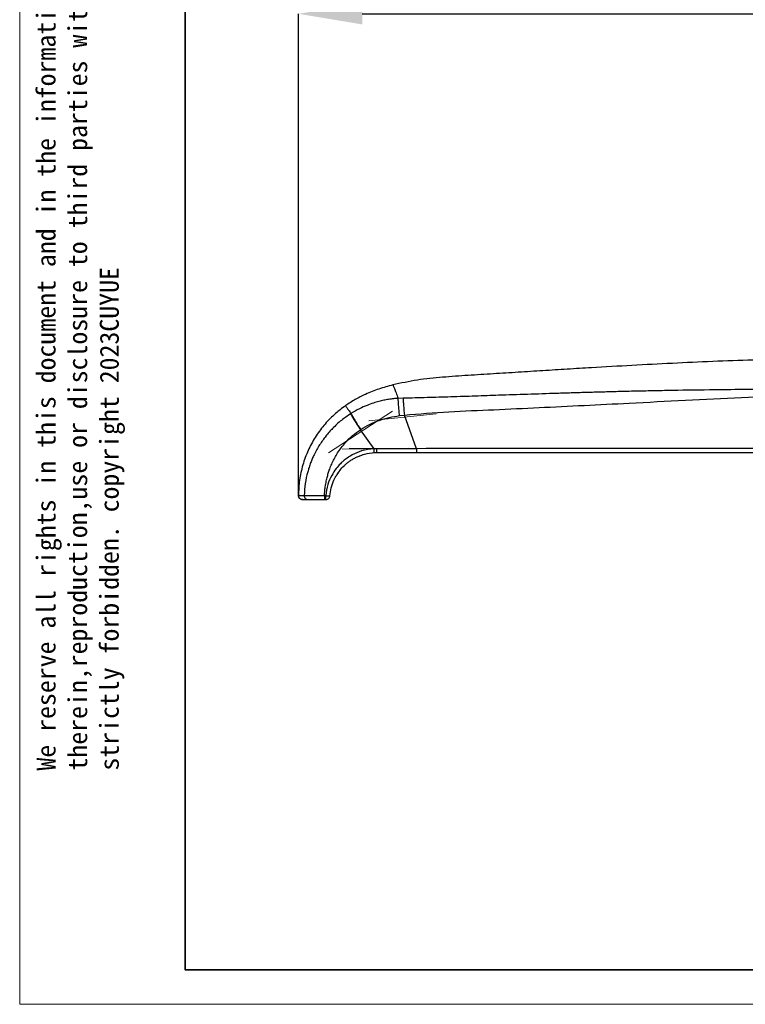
# Model space of a CAD drawing. Header units: millimetres. Extents: x 5799 to 6163, y 3672 to 3921.
# Tile 1 of 23: x 5799 to 5892, y 3672 to 3798. Entities that reach past the tile are written whole.
import ezdxf

# ---------------------------------------------------------------- set-up
doc = ezdxf.new("R2010")
doc.units = ezdxf.units.MM
doc.linetypes.add('CENTERX2', pattern=[20.32, 12.7, -2.54, 2.54, -2.54])
doc.layers.add('1轮廓实线层', color=7, linetype='Continuous')
doc.layers.add('2细线层', color=3, linetype='Continuous')
doc.layers.add('粗实线层', color=7, linetype='Continuous', lineweight=35)
doc.layers.add('细实线层', color=3, linetype='Continuous', lineweight=18)
doc.styles.add('SLDTEXTSTYLE1', font='txt')
doc.styles.get("Standard").update_dxf_attribs({"font": 'arial.ttf'})
doc.dimstyles.new('SLDDIMSTYLE2', dxfattribs={"dimtxt": 7, "dimasz": 8.16, "dimexe": 0, "dimexo": 0.0625, "dimgap": 1.75, "dimtad": 2, "dimdec": 0, "dimrnd": 1e-09, "dimzin": 4, "dimdsep": 46, "dimtxsty": 'SLDTEXTSTYLE1', "dimsah": 1, "dimcen": 0.09, "dimadec": 0, "dimazin": 1, "dimtfac": 1, "dimtofl": 0, "dimtmove": 0, "dimatfit": 3, "dimfxl": 1, "dimfrac": 2, "dimtolj": 1, "dimtzin": 12, "dimarcsym": 0})

# ---------------------------------------------------------------- blocks, each defined once
blk = doc.blocks.new('*D11')
at = {"layer": '2细线层', "color": 0, "lineweight": -2, "ltscale": 2, "transparency": 16777216}
for p, q in [((5834.52, 3736.84), (5834.52, 3798.37)), ((5842.68, 3798.37), (5928.35, 3798.37)), ((5936.51, 3742.85), (5936.51, 3798.37))]:
    blk.add_line(p, q, dxfattribs=at)
at = {"layer": '2细线层', "color": 0, "ltscale": 2, "transparency": 16777216}
for points in [[(5842.68, 3799.73), (5842.68, 3797.01), (5834.52, 3798.37)], [(5928.35, 3799.73), (5928.35, 3797.01), (5936.51, 3798.37)]]:
    blk.add_solid(points, dxfattribs=at)
at = {"layer": 'Defpoints', "color": 0, "ltscale": 2, "transparency": 16777216}
for p in [(5936.51, 3798.37), (5936.51, 3742.79), (5834.52, 3736.77)]:
    blk.add_point(p, dxfattribs=at)
at = {"layer": '2细线层', "color": 0, "ltscale": 2, "transparency": 16777216, "insert": (5885.52, 3807.12), "char_height": 7, "attachment_point": 2, "style": 'SLDTEXTSTYLE1'}
blk.add_mtext('\\A1;102', dxfattribs=at)

msp = doc.modelspace()

# ---------------------------------------------------------------- linework, layer by layer
at = {"color": 179, "linetype": 'CENTERX2', "lineweight": 18, "ltscale": 4}
for p, q in [((5846.553, 3747.556), (5838.348, 3742.238)), ((5846.553, 3747.556), (5838.348, 3742.237)), ((5852.122, 3747.242), (5843.514, 3746.352)), ((5852.122, 3747.242), (5843.514, 3746.352)), ((5848.567, 3742.847), (5840.099, 3742.697)), ((5848.568, 3742.847), (5840.099, 3742.697)), ((5852.179, 3742.775), (5840.989, 3742.775))]:
    msp.add_line(p, q, dxfattribs=at)
at = {"layer": '1轮廓实线层', "linetype": 'Continuous', "lineweight": 25, "ltscale": 2}
for p, q in [((5847.904, 3749.221), (5847.275, 3749.202)), ((5841.235, 3747.264), (5841.187, 3747.234)), ((5847.45, 3746.999), (5848.059, 3747.072)), ((5849.602, 3742.773), (5848.059, 3747.072)), ((5842.438, 3745.196), (5842.476, 3745.221)), ((5844.18, 3742.759), (5842.438, 3745.196)), ((5844.493, 3742.767), (5844.18, 3742.759)), ((5849.602, 3742.773), (5844.493, 3742.767)), ((5843.993, 3742.23), (5844.314, 3742.271)), ((5844.237, 3742.268), (5844.526, 3742.275)), ((5844.314, 3742.271), (5844.526, 3742.275)), ((5844.526, 3742.275), (5849.635, 3742.275)), ((5839.309, 3739.238), (5839.305, 3739.231)), ((5839.457, 3739.484), (5839.665, 3739.772)), ((5834.518, 3736.775), (5834.544, 3736.775)), ((5834.79, 3736.356), (5834.928, 3736.283)), ((5835.018, 3736.275), (5835.081, 3736.275)), ((5838.008, 3736.772), (5837.852, 3736.771)), ((5837.891, 3736.275), (5838.046, 3736.275))]:
    msp.add_line(p, q, dxfattribs=at)
for points, knots in [([(5903.003, 3754.299), (5899.549, 3754.249), (5892.655, 3754.149), (5882.316, 3753.704), (5874.403, 3753.266), (5868.888, 3752.932), (5865.77, 3752.74), (5862.617, 3752.541), (5859.426, 3752.337), (5856.198, 3752.144), (5852.957, 3751.92), (5849.731, 3751.601), (5847.629, 3751.146), (5846.586, 3750.921)], [0, 0, 0, 0, 0.1831808, 0.3656641, 0.5488488, 0.6035121, 0.6587094, 0.7145342, 0.7710666, 0.8283158, 0.886005, 0.9434473, 1, 1, 1, 1]), ([(5846.586, 3750.921), (5845.989, 3750.757), (5844.799, 3750.429), (5843.198, 3749.792), (5841.766, 3749.081), (5840.946, 3748.545), (5840.533, 3748.275)], [0, 0, 0, 0, 0.27919534, 0.55746256, 0.77722608, 1, 1, 1, 1]), ([(5846.586, 3750.921), (5846.601, 3750.898), (5846.633, 3750.851), (5846.776, 3750.482), (5846.982, 3749.961), (5847.177, 3749.455), (5847.275, 3749.202)], [0, 0, 0, 0, 0.2480931, 0.4980782, 0.749031, 1, 1, 1, 1]), ([(5905.284, 3750.616), (5903.867, 3750.577), (5900.944, 3750.494), (5896.574, 3750.407), (5892.37, 3750.345), (5887.868, 3750.293), (5884.063, 3750.241), (5880.692, 3750.182), (5878.321, 3750.134), (5876.035, 3750.081), (5874.272, 3750.035), (5873.013, 3750.001), (5872.118, 3749.976), (5871.218, 3749.95), (5870.313, 3749.924), (5869.401, 3749.896), (5868.484, 3749.868), (5866.618, 3749.809), (5863.828, 3749.718), (5860.354, 3749.602), (5857.089, 3749.489), (5854.038, 3749.387), (5850.953, 3749.298), (5848.924, 3749.246), (5847.904, 3749.22)], [0, 0, 0, 0, 0.07403587, 0.15268536, 0.22833245, 0.29376274, 0.38801263, 0.42724167, 0.47002604, 0.51198026, 0.54673121, 0.56221564, 0.57779928, 0.59348208, 0.60926398, 0.62514497, 0.64112516, 0.65720466, 0.72272121, 0.78696398, 0.83876569, 0.89338488, 0.94642365, 1, 1, 1, 1]), ([(5847.275, 3749.202), (5847.073, 3749.189), (5846.664, 3749.162), (5846.048, 3749.08), (5845.419, 3748.966), (5844.77, 3748.812), (5844.053, 3748.601), (5843.226, 3748.3), (5842.257, 3747.87), (5841.594, 3747.477), (5841.235, 3747.264)], [0, 0, 0, 0, 0.0950995, 0.1928512, 0.291276, 0.394273, 0.5052705, 0.6405498, 0.8052946, 1, 1, 1, 1]), ([(5847.45, 3746.999), (5847.426, 3747.239), (5847.379, 3747.703), (5847.327, 3748.319), (5847.292, 3748.828), (5847.28, 3749.081), (5847.275, 3749.202)], [0, 0, 0, 0, 0.2775089, 0.5366894, 0.777525, 1, 1, 1, 1]), ([(5847.904, 3749.221), (5847.909, 3749.098), (5847.92, 3748.844), (5847.952, 3748.343), (5847.997, 3747.747), (5848.038, 3747.302), (5848.059, 3747.072)], [0, 0, 0, 0, 0.2253409, 0.467129, 0.7253529, 1, 1, 1, 1]), ([(5848.059, 3747.072), (5849.96, 3747.228), (5853.776, 3747.541), (5859.523, 3747.747), (5865.28, 3748.028), (5871.038, 3748.308), (5879.672, 3748.744), (5891.183, 3749.351), (5900.78, 3749.7), (5905.579, 3749.875)], [0, 0, 0, 0, 0.099367, 0.1994126, 0.2995275, 0.3996196, 0.4996934, 0.749834, 1, 1, 1, 1]), ([(5840.533, 3748.275), (5840.035, 3747.898), (5839.036, 3747.144), (5837.742, 3745.769), (5836.626, 3744.243), (5835.712, 3742.545), (5835.039, 3740.706), (5834.602, 3738.76), (5834.546, 3737.436), (5834.518, 3736.775)], [0, 0, 0, 0, 0.1386876, 0.2781746, 0.4181675, 0.5584608, 0.7056855, 0.8529724, 1, 1, 1, 1]), ([(5840.533, 3748.275), (5840.542, 3748.262), (5840.559, 3748.237), (5840.699, 3748.036), (5840.913, 3747.727), (5841.127, 3747.418), (5841.235, 3747.264)], [0, 0, 0, 0, 0.2500062, 0.500014, 0.7499991, 1, 1, 1, 1]), ([(5841.187, 3747.234), (5840.79, 3746.962), (5839.97, 3746.399), (5839.081, 3745.576), (5838.437, 3744.882), (5838.015, 3744.377), (5837.609, 3743.838), (5837.223, 3743.265), (5836.851, 3742.643), (5836.537, 3742.039), (5836.279, 3741.473), (5836.064, 3740.939), (5835.87, 3740.389), (5835.61, 3739.516), (5835.347, 3738.322), (5835.281, 3737.299), (5835.248, 3736.782)], [0, 0, 0, 0, 0.1153964, 0.2383525, 0.2897072, 0.3423445, 0.3963046, 0.451586, 0.5081669, 0.5699819, 0.6147775, 0.6575176, 0.7080218, 0.7545713, 0.8760064, 1, 1, 1, 1]), ([(5841.235, 3747.264), (5841.299, 3747.148), (5841.428, 3746.915), (5841.727, 3746.416), (5842.079, 3745.845), (5842.343, 3745.429), (5842.476, 3745.221)], [0, 0, 0, 0, 0.25, 0.5, 0.75, 1, 1, 1, 1]), ([(5842.476, 3745.221), (5842.853, 3745.449), (5843.611, 3745.906), (5844.846, 3746.409), (5846.127, 3746.794), (5847.009, 3746.931), (5847.45, 3746.999)], [0, 0, 0, 0, 0.2480735, 0.4977711, 0.7486681, 1, 1, 1, 1]), ([(5837.852, 3736.771), (5837.854, 3736.813), (5837.861, 3736.981), (5837.887, 3737.353), (5837.952, 3737.935), (5838.064, 3738.589), (5838.21, 3739.21), (5838.372, 3739.767), (5838.575, 3740.352), (5838.832, 3740.969), (5839.156, 3741.614), (5839.537, 3742.258), (5839.997, 3742.916), (5840.62, 3743.667), (5841.417, 3744.462), (5842.099, 3744.953), (5842.438, 3745.196)], [0, 0, 0, 0, 0.0125569, 0.0507851, 0.1123033, 0.1887063, 0.2505475, 0.304414, 0.3633158, 0.4369921, 0.505559, 0.5805084, 0.6622899, 0.7472002, 0.874349, 1, 1, 1, 1]), ([(5844.18, 3742.759), (5843.902, 3742.735), (5843.367, 3742.689), (5842.414, 3742.452), (5841.534, 3742.084), (5840.772, 3741.607), (5840.283, 3741.226), (5839.804, 3740.781), (5839.277, 3740.181), (5838.709, 3739.3), (5838.207, 3738.145), (5838.077, 3737.252), (5838.008, 3736.772)], [0, 0, 0, 0, 0.0893019, 0.1714018, 0.3135994, 0.3924194, 0.4583808, 0.5114774, 0.6014662, 0.7128866, 0.8457326, 1, 1, 1, 1]), ([(5844.237, 3742.268), (5844.233, 3742.274), (5844.226, 3742.283), (5844.215, 3742.343), (5844.207, 3742.406), (5844.199, 3742.484), (5844.189, 3742.599), (5844.183, 3742.696), (5844.18, 3742.759)], [0, 0, 0, 0, 0.236275, 0.3641299, 0.4953106, 0.6271752, 0.7569992, 1, 1, 1, 1]), ([(5913.526, 3742.772), (5909.043, 3742.775), (5902.053, 3742.781), (5894.329, 3742.792), (5890.698, 3742.796), (5876.381, 3742.814), (5862.797, 3742.793), (5849.602, 3742.773)], [0, 0, 0, 0, 0.2104211, 0.3280362, 0.362537, 0.3808339, 1, 1, 1, 1]), ([(5838.544, 3736.736), (5838.588, 3737.078), (5838.676, 3737.773), (5839, 3738.666), (5839.397, 3739.416), (5839.826, 3740.029), (5840.253, 3740.5), (5840.642, 3740.853), (5840.967, 3741.111), (5841.325, 3741.356), (5841.717, 3741.583), (5842.273, 3741.85), (5843.107, 3742.147), (5843.826, 3742.224), (5844.237, 3742.268)], [0, 0, 0, 0, 0.1188093, 0.2416671, 0.3258931, 0.411932, 0.4997873, 0.5455411, 0.5934376, 0.6434773, 0.6956603, 0.7499868, 0.8572925, 1, 1, 1, 1]), ([(5842.23, 3741.81), (5842.264, 3741.827), (5842.399, 3741.895), (5842.547, 3741.931), (5842.658, 3741.958)], [0, 0, 0, 0, 0.2500718, 1, 1, 1, 1]), ([(5849.635, 3742.275), (5862.831, 3742.275), (5876.026, 3742.275), (5889.224, 3742.275), (5889.241, 3742.275), (5889.302, 3742.275), (5889.533, 3742.275), (5890.435, 3742.275), (5894.004, 3742.275), (5901.883, 3742.275), (5909.078, 3742.275), (5913.561, 3742.275)], [0, 0, 0, 0, 0.6191788, 0.6192061, 0.6194113, 0.6199723, 0.6220802, 0.6302387, 0.6623274, 0.789591, 1, 1, 1, 1]), ([(5835.018, 3736.275), (5834.955, 3736.281), (5834.858, 3736.291), (5834.742, 3736.354), (5834.662, 3736.418), (5834.597, 3736.498), (5834.535, 3736.615), (5834.524, 3736.712), (5834.518, 3736.775)], [0, 0, 0, 0, 0.2388647, 0.3676022, 0.4991896, 0.6308955, 0.7599739, 1, 1, 1, 1]), ([(5834.529, 3736.787), (5834.532, 3736.739), (5834.538, 3736.641), (5834.602, 3736.501), (5834.705, 3736.38), (5834.799, 3736.333), (5834.846, 3736.309)], [0, 0, 0, 0, 0.2329151, 0.4844767, 0.7443499, 1, 1, 1, 1]), ([(5834.544, 3736.775), (5834.552, 3736.775), (5834.572, 3736.775), (5834.716, 3736.777), (5834.937, 3736.779), (5835.145, 3736.781), (5835.248, 3736.782)], [0, 0, 0, 0, 0.1846586, 0.4659945, 0.7342202, 1, 1, 1, 1]), ([(5834.97, 3736.283), (5835.034, 3736.283), (5835.162, 3736.283), (5835.483, 3736.283), (5835.643, 3736.283)], [0, 0, 0, 0, 0.4998725, 1, 1, 1, 1]), ([(5834.972, 3736.283), (5835.036, 3736.283), (5835.165, 3736.283), (5835.484, 3736.283), (5835.643, 3736.283)], [0, 0, 0, 0, 0.4998726, 1, 1, 1, 1]), ([(5835.248, 3736.782), (5835.356, 3736.782), (5835.575, 3736.782), (5836.154, 3736.779), (5836.918, 3736.776), (5837.527, 3736.773), (5837.852, 3736.771)], [0, 0, 0, 0, 0.2316271, 0.4706904, 0.717186, 1, 1, 1, 1]), ([(5835.72, 3736.275), (5835.819, 3736.275), (5836.016, 3736.275), (5836.537, 3736.275), (5837.173, 3736.275), (5837.652, 3736.275), (5837.891, 3736.275)], [0, 0, 0, 0, 0.24919313, 0.50009491, 0.75092871, 1, 1, 1, 1]), ([(5838.046, 3736.275), (5838.041, 3736.282), (5838.031, 3736.297), (5838.018, 3736.412), (5838.009, 3736.576), (5838.008, 3736.706), (5838.008, 3736.772)], [0, 0, 0, 0, 0.2499951, 0.49999673, 0.74999837, 1, 1, 1, 1]), ([(5838.384, 3736.744), (5838.384, 3736.744), (5838.384, 3736.744), (5838.384, 3736.744), (5838.384, 3736.744), (5838.385, 3736.744), (5838.386, 3736.744), (5838.393, 3736.744), (5838.417, 3736.742), (5838.464, 3736.739), (5838.527, 3736.736), (5838.538, 3736.736), (5838.544, 3736.736)], [0, 0, 0, 0, 0.0000316, 0.0000937, 0.0003094, 0.0011067, 0.004165, 0.0161364, 0.0634954, 0.2517086, 0.5641501, 1, 1, 1, 1])]:
    msp.add_open_spline(points, degree=3, knots=knots, dxfattribs=at)
for points in [[(5841.187, 3747.234), (5841.252, 3747.118), (5841.383, 3746.887), (5841.684, 3746.389), (5842.038, 3745.819), (5842.305, 3745.404), (5842.438, 3745.196)], [(5844.493, 3742.767), (5844.494, 3742.703), (5844.495, 3742.573), (5844.502, 3742.41), (5844.513, 3742.297), (5844.522, 3742.282), (5844.526, 3742.275)], [(5849.602, 3742.773), (5849.602, 3742.708), (5849.603, 3742.577), (5849.611, 3742.412), (5849.622, 3742.297), (5849.631, 3742.282), (5849.635, 3742.275)], [(5835.248, 3736.782), (5835.254, 3736.716), (5835.267, 3736.584), (5835.376, 3736.415), (5835.533, 3736.298), (5835.658, 3736.282), (5835.72, 3736.275)], [(5837.852, 3736.771), (5837.853, 3736.706), (5837.854, 3736.576), (5837.863, 3736.412), (5837.875, 3736.297), (5837.886, 3736.282), (5837.891, 3736.275)], [(5838.008, 3736.772), (5838.042, 3736.769), (5838.11, 3736.764), (5838.211, 3736.756), (5838.305, 3736.75), (5838.358, 3736.746), (5838.384, 3736.744)], [(5838.046, 3736.275), (5838.108, 3736.281), (5838.233, 3736.295), (5838.392, 3736.4), (5838.509, 3736.551), (5838.533, 3736.674), (5838.544, 3736.736)]]:
    msp.add_open_spline(points, degree=3, dxfattribs=at)
at = {"layer": '粗实线层'}
msp.add_lwpolyline([(5820.051, 3915.255), (6145.743, 3915.255), (6145.743, 3676.142), (5820.051, 3676.142)], close=True, dxfattribs=at)
at = {"layer": '细实线层'}
msp.add_lwpolyline([(5798.875, 3921.195), (6151.683, 3921.195), (6151.683, 3671.735), (5798.875, 3671.735)], close=True, dxfattribs=at)

# ---------------------------------------------------------------- texts
at = {"layer": '粗实线层', "color": 3, "insert": (5801.03, 3701.612), "char_height": 2.426408, "width": 142.55154, "attachment_point": 1, "rotation": 90}
msp.add_mtext('{\\fSimHei|b0|i0|c134|p49;We reserve all rights in this document and in the information contained therein,reproduction,use or disclosure to third parties without express authority is strictly forbidden. copyright 2023CUYUE}', dxfattribs=at)

# ---------------------------------------------------------------- dimensions: what is measured, and where the dimension line sits
at = {"layer": '2细线层', "ltscale": 2}
dim = msp.add_linear_dim(base=(5936.515, 3798.375), p1=(5834.518, 3736.775), p2=(5936.515, 3742.79), dimstyle='SLDDIMSTYLE2', dxfattribs=at)
dim.commit()
dim.dimension.update_dxf_attribs({"geometry": '*D11', "text_midpoint": (5885.516, 3798.375), "dimtype": 160})

doc.saveas('drawing.dxf')
